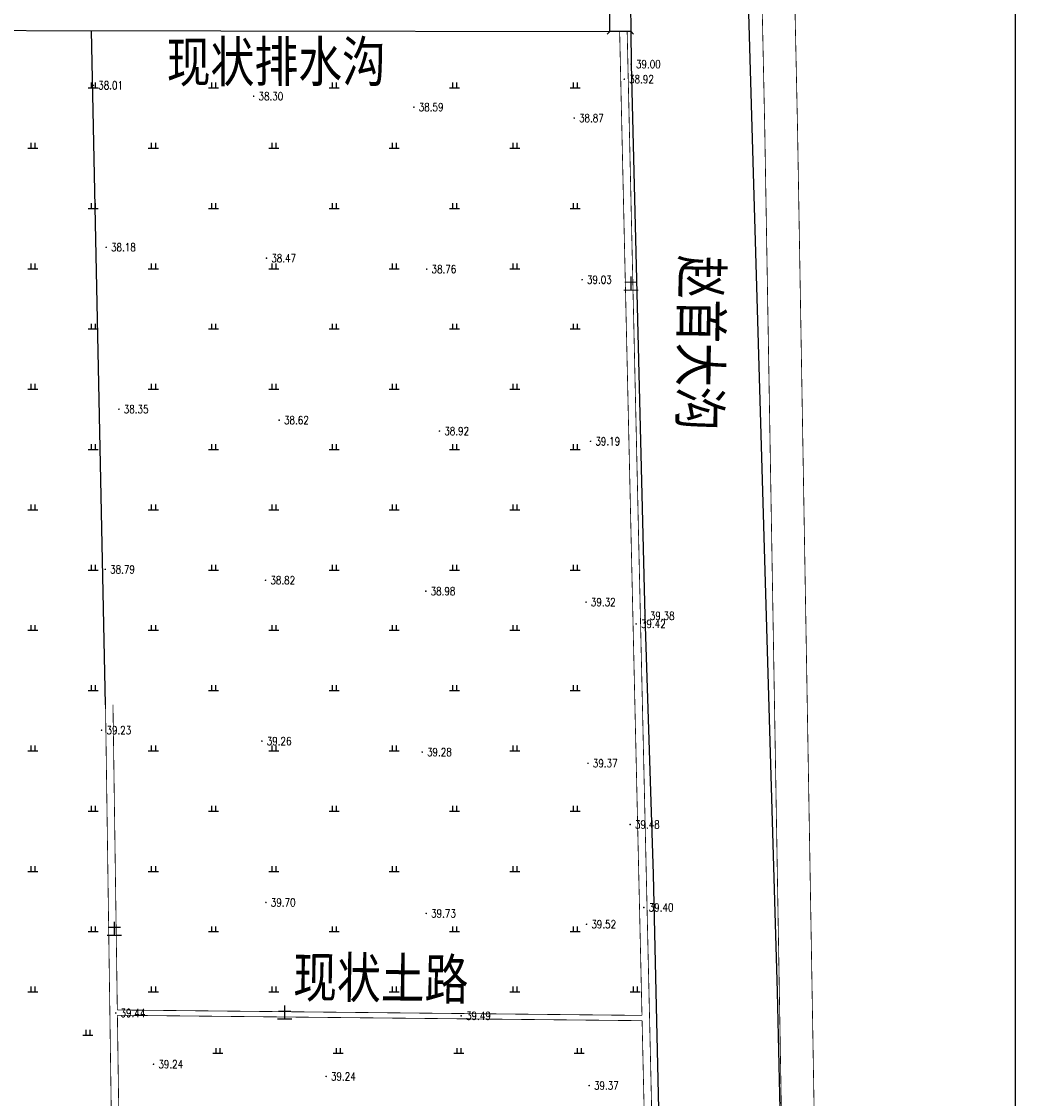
# Model space of a CAD drawing. Extents: x 456755 to 458049, y 3845626 to 3853218.
# Tile 36 of 80: x 457801 to 458049, y 3848426 to 3848694. Entities that reach past the tile are written whole.
import ezdxf
from ezdxf.enums import TextEntityAlignment as Align

# ---------------------------------------------------------------- set-up
doc = ezdxf.new("R2010")
doc.units = 0
for name, pattern in [('X2', [10, 8, -2]), ('X3', [5, 4, -1]), ('X31', [1.8, 1.2, -0.6])]:
    doc.linetypes.add(name, pattern=pattern)
doc.layers.get('0').update_dxf_attribs({"linetype": 'CONTINUOUS'})
doc.layers.add('ASSIST', color=7, linetype='CONTINUOUS', plot=False)
for name, color, linetype in [('DLSS', 4, 'CONTINUOUS'), ('DMTZ', 3, 'CONTINUOUS'), ('GCD', 1, 'CONTINUOUS'), ('SXSS', 5, 'CONTINUOUS'), ('ZBTZ', 3, 'CONTINUOUS')]:
    doc.layers.add(name, color=color, linetype=linetype)
doc.styles.add('HZ', font='rs.shx', dxfattribs={"width": 0.8, "bigfont": 'hztxt.shx'})
doc.styles.add('仿宋体', font='仿宋_GB2312.ttf', dxfattribs={"width": 0.8})
doc.styles.add('黑体', font='simhei.ttf')
doc.linetypes.add('10411', pattern='A,2,[150,AAA.SHX,S=1,R=0,X=0,Y=1],2,[151,AAA.SHX,S=1,R=0,X=0,Y=3],1e-11', length=4)
doc.linetypes.add('1161', pattern='A,0,[149,AAA.SHX,S=0.15,R=0,X=0,Y=0],-1.6', length=1.6)
doc.linetypes.add('8352', pattern='A,1.5,[145,AAA.SHX,S=1,R=0,X=0,Y=1],1.5,-1,3,-1', length=8)

# ---------------------------------------------------------------- blocks, each defined once
blk = doc.blocks.new('GC200')
at = {"linetype": 'Continuous', "const_width": 0.2, "flags": 128}
blk.add_lwpolyline([(-0.1, 0, 1), (0.1, 0, 1)], format="xyb", close=True, dxfattribs=at)
blk = doc.blocks.new('gc119')
for p, q in [((-1.25, 0), (1.25, 0)), ((-0.5, 1.3), (-0.5, 0)), ((0.5, 1.3), (0.5, 0))]:
    blk.add_line(p, q)

msp = doc.modelspace()

# ---------------------------------------------------------------- linework, layer by layer
at = {"linetype": 'Continuous'}
msp.add_lwpolyline([(456860.79, 3847544.64), (458048.79, 3847544.64), (458048.79, 3849224.64), (456860.79, 3849224.64)], close=True, dxfattribs=at)
at = {"layer": 'ASSIST', "linetype": 'Continuous', "elevation": -37.75, "flags": 128}
msp.add_lwpolyline([(457947.82, 3848691.68), (457947.77, 3848698.36), (457952.95, 3848698.39), (457953, 3848691.71)], close=True, dxfattribs=at)
at = {"layer": 'DLSS', "linetype": 'Continuous', "const_width": 0.2, "elevation": -37.75, "flags": 128}
for points in [[(458009.54, 3847778.72), (457994.52, 3848667.76), (457990.46, 3848858.32), (457989.5, 3848903.51)], [(458001.4, 3847778.29), (457986.36, 3848667.6), (457982.47, 3848850.61), (457977.01, 3848850.92)], [(457952.1, 3848691.71), (457955.38, 3848546.85), (457958.51, 3848409.73), (457960.07, 3848309.64), (457962.92, 3848211.93), (457962.43, 3848170.54), (457962.51, 3848170.01), (457962.85, 3848169.74), (457963.38, 3848169.63), (457964.21, 3848169.51), (457964.8, 3848169.58)], [(457825.15, 3848448.13), (457824.07, 3848524.13)], [(457827.54, 3848187.42), (457826.83, 3848262.32), (457826.14, 3848378.48), (457825.17, 3848446.81)], [(457955.82, 3848445.46), (457825.17, 3848446.81)]]:
    msp.add_lwpolyline(points, dxfattribs=at)
at = {"layer": 'DLSS', "linetype": 'X2', "const_width": 0.2, "elevation": -37.75, "flags": 128}
for points in [[(457950.23, 3848691.69), (457953.51, 3848546.81), (457955.79, 3848446.77)], [(457825.67, 3848187.63), (457824.96, 3848262.3), (457824.27, 3848378.46), (457822.21, 3848524.1)], [(457955.79, 3848446.77), (457825.15, 3848448.13)], [(457955.82, 3848445.46), (457956.64, 3848409.7), (457958.2, 3848309.6), (457961.05, 3848211.91), (457960.64, 3848170.02), (457960.43, 3848169.4), (457959.84, 3848168.98), (457959, 3848168.54)]]:
    msp.add_lwpolyline(points, dxfattribs=at)
at = {"layer": 'DMTZ', "color": 5, "linetype": '10411', "flags": 128}
for points, elevation in [([(457992.75, 3848168.5), (457993.67, 3848270.12), (457989.51, 3848452.68), (457983.45, 3848659.31), (457981.45, 3848727.52), (457979.51, 3848850.77)], -37.75), ([(457735.99, 3848691.21), (457740.21, 3848691.47), (457753.97, 3848692), (457947.82, 3848691.68)], -37.75), ([(457953, 3848691.71), (457953.09, 3848683.53), (457956.52, 3848546.22), (457958.6, 3848481.9), (457960.51, 3848397.9), (457960.76, 3848308.72), (457963.33, 3848241.76), (457963.35, 3848231.8), (457963.05, 3848175.24), (457963.32, 3848172.92), (457963.96, 3848171.26), (457964.85, 3848170.25)], 1.11)]:
    msp.add_lwpolyline(points, dxfattribs=dict(at, elevation=elevation))
at = {"layer": 'SXSS', "linetype": 'Continuous'}
for p, q in [((457947.82, 3848691.68, -37.75), (457947.12, 3848690.97, -37.75)), ((457947.82, 3848691.68, -37.75), (457953, 3848691.71, -37.75)), ((457953, 3848691.71, -37.75), (457953.71, 3848691.01, -37.75))]:
    msp.add_line(p, q, dxfattribs=at)
at = {"layer": 'SXSS', "linetype": 'X31', "elevation": -37.75}
for points in [[(457947.82, 3848691.68), (457947.77, 3848698.36)], [(457952.95, 3848698.39), (457953, 3848691.71)]]:
    msp.add_lwpolyline(points, dxfattribs=at)
at = {"layer": 'ZBTZ', "linetype": '1161', "elevation": -37.75, "flags": 128}
msp.add_lwpolyline([(457822.21, 3848524.1), (457818.74, 3848691.89)], dxfattribs=at)

# ---------------------------------------------------------------- block references
at = {"layer": 'GCD', "linetype": 'Continuous'}
ref = msp.add_blockref('GC200', (457953.09, 3848683.53, 1.25), dxfattribs=at)
ref.add_attrib('height', '39.00', dxfattribs={"linetype": 'Continuous', "height": 2, "style": 'HZ', "width": 0.8}).set_placement((457954.29, 3848683.53, -37.75), align=Align.MIDDLE_LEFT)
ref = msp.add_blockref('GC200', (457819.19, 3848678.26, 0.26), dxfattribs=at)
ref.add_attrib('height', '38.01', dxfattribs={"linetype": 'Continuous', "height": 2, "style": 'HZ', "width": 0.8}).set_placement((457820.39, 3848678.26, -37.75), align=Align.MIDDLE_LEFT)
ref = msp.add_blockref('GC200', (457951.38, 3848679.78, 1.17), dxfattribs=at)
ref.add_attrib('height', '38.92', dxfattribs={"linetype": 'Continuous', "height": 2, "style": 'HZ', "width": 0.8}).set_placement((457952.58, 3848679.78, -37.75), align=Align.MIDDLE_LEFT)
ref = msp.add_blockref('GC200', (457859.1, 3848675.55, 0.55), dxfattribs=at)
ref.add_attrib('height', '38.30', dxfattribs={"linetype": 'Continuous', "height": 2, "style": 'HZ', "width": 0.8}).set_placement((457860.3, 3848675.55, -37.75), align=Align.MIDDLE_LEFT)
ref = msp.add_blockref('GC200', (457899, 3848672.83, 0.84), dxfattribs=at)
ref.add_attrib('height', '38.59', dxfattribs={"linetype": 'Continuous', "height": 2, "style": 'HZ', "width": 0.8}).set_placement((457900.2, 3848672.83, -37.75), align=Align.MIDDLE_LEFT)
ref = msp.add_blockref('GC200', (457938.91, 3848670.12, 1.13), dxfattribs=at)
ref.add_attrib('height', '38.87', dxfattribs={"linetype": 'Continuous', "height": 2, "style": 'HZ', "width": 0.8}).set_placement((457940.11, 3848670.12, -37.75), align=Align.MIDDLE_LEFT)
ref = msp.add_blockref('GC200', (457822.38, 3848637.95, 0.43), dxfattribs=at)
ref.add_attrib('height', '38.18', dxfattribs={"linetype": 'Continuous', "height": 2, "style": 'HZ', "width": 0.8}).set_placement((457823.58, 3848637.95, -37.75), align=Align.MIDDLE_LEFT)
ref = msp.add_blockref('GC200', (457862.29, 3848635.24, 0.72), dxfattribs=at)
ref.add_attrib('height', '38.47', dxfattribs={"linetype": 'Continuous', "height": 2, "style": 'HZ', "width": 0.8}).set_placement((457863.49, 3848635.24, -37.75), align=Align.MIDDLE_LEFT)
ref = msp.add_blockref('GC200', (457902.19, 3848632.52, 1.01), dxfattribs=at)
ref.add_attrib('height', '38.76', dxfattribs={"linetype": 'Continuous', "height": 2, "style": 'HZ', "width": 0.8}).set_placement((457903.39, 3848632.52, -37.75), align=Align.MIDDLE_LEFT)
ref = msp.add_blockref('GC200', (457940.89, 3848629.89, 1.29), dxfattribs=at)
ref.add_attrib('height', '39.03', dxfattribs={"linetype": 'Continuous', "height": 2, "style": 'HZ', "width": 0.8}).set_placement((457942.09, 3848629.89, -37.75), align=Align.MIDDLE_LEFT)
ref = msp.add_blockref('GC200', (457825.55, 3848597.65, 0.6), dxfattribs=at)
ref.add_attrib('height', '38.35', dxfattribs={"linetype": 'Continuous', "height": 2, "style": 'HZ', "width": 0.8}).set_placement((457826.75, 3848597.65, -37.75), align=Align.MIDDLE_LEFT)
ref = msp.add_blockref('GC200', (457865.46, 3848594.93, 0.87), dxfattribs=at)
ref.add_attrib('height', '38.62', dxfattribs={"linetype": 'Continuous', "height": 2, "style": 'HZ', "width": 0.8}).set_placement((457866.66, 3848594.93, -37.75), align=Align.MIDDLE_LEFT)
ref = msp.add_blockref('GC200', (457905.37, 3848592.22, 1.17), dxfattribs=at)
ref.add_attrib('height', '38.92', dxfattribs={"linetype": 'Continuous', "height": 2, "style": 'HZ', "width": 0.8}).set_placement((457906.57, 3848592.22, -37.75), align=Align.MIDDLE_LEFT)
ref = msp.add_blockref('GC200', (457942.98, 3848589.66, 1.45), dxfattribs=at)
ref.add_attrib('height', '39.19', dxfattribs={"linetype": 'Continuous', "height": 2, "style": 'HZ', "width": 0.8}).set_placement((457944.18, 3848589.66, -37.75), align=Align.MIDDLE_LEFT)
ref = msp.add_blockref('GC200', (457822.15, 3848557.79, 1.04), dxfattribs=at)
ref.add_attrib('height', '38.79', dxfattribs={"linetype": 'Continuous', "height": 2, "style": 'HZ', "width": 0.8}).set_placement((457823.35, 3848557.79, -37.75), align=Align.MIDDLE_LEFT)
ref = msp.add_blockref('GC200', (457862.06, 3848555.07, 1.07), dxfattribs=at)
ref.add_attrib('height', '38.82', dxfattribs={"linetype": 'Continuous', "height": 2, "style": 'HZ', "width": 0.8}).set_placement((457863.26, 3848555.07, -37.75), align=Align.MIDDLE_LEFT)
ref = msp.add_blockref('GC200', (457901.96, 3848552.36, 1.23), dxfattribs=at)
ref.add_attrib('height', '38.98', dxfattribs={"linetype": 'Continuous', "height": 2, "style": 'HZ', "width": 0.8}).set_placement((457903.16, 3848552.36, -37.75), align=Align.MIDDLE_LEFT)
ref = msp.add_blockref('GC200', (457941.87, 3848549.64, 1.57), dxfattribs=at)
ref.add_attrib('height', '39.32', dxfattribs={"linetype": 'Continuous', "height": 2, "style": 'HZ', "width": 0.8}).set_placement((457943.07, 3848549.64, -37.75), align=Align.MIDDLE_LEFT)
ref = msp.add_blockref('GC200', (457956.52, 3848546.22, 1.63), dxfattribs=at)
ref.add_attrib('height', '39.38', dxfattribs={"linetype": 'Continuous', "height": 2, "style": 'HZ', "width": 0.8}).set_placement((457957.72, 3848546.22, -37.75), align=Align.MIDDLE_LEFT)
ref = msp.add_blockref('GC200', (457954.33, 3848544.2, 1.67), dxfattribs=at)
ref.add_attrib('height', '39.42', dxfattribs={"linetype": 'Continuous', "height": 2, "style": 'HZ', "width": 0.8}).set_placement((457955.53, 3848544.2, -37.75), align=Align.MIDDLE_LEFT)
ref = msp.add_blockref('GC200', (457821.24, 3848517.75, 1.48), dxfattribs=at)
ref.add_attrib('height', '39.23', dxfattribs={"linetype": 'Continuous', "height": 2, "style": 'HZ', "width": 0.8}).set_placement((457822.44, 3848517.75, -37.75), align=Align.MIDDLE_LEFT)
ref = msp.add_blockref('GC200', (457861.15, 3848515.04, 1.51), dxfattribs=at)
ref.add_attrib('height', '39.26', dxfattribs={"linetype": 'Continuous', "height": 2, "style": 'HZ', "width": 0.8}).set_placement((457862.35, 3848515.04, -37.75), align=Align.MIDDLE_LEFT)
ref = msp.add_blockref('GC200', (457901.06, 3848512.32, 1.54), dxfattribs=at)
ref.add_attrib('height', '39.28', dxfattribs={"linetype": 'Continuous', "height": 2, "style": 'HZ', "width": 0.8}).set_placement((457902.26, 3848512.32, -37.75), align=Align.MIDDLE_LEFT)
ref = msp.add_blockref('GC200', (457942.35, 3848509.52, 1.62), dxfattribs=at)
ref.add_attrib('height', '39.37', dxfattribs={"linetype": 'Continuous', "height": 2, "style": 'HZ', "width": 0.8}).set_placement((457943.55, 3848509.52, -37.75), align=Align.MIDDLE_LEFT)
ref = msp.add_blockref('GC200', (457952.84, 3848494.29, 1.73), dxfattribs=at)
ref.add_attrib('height', '39.48', dxfattribs={"linetype": 'Continuous', "height": 2, "style": 'HZ', "width": 0.8}).set_placement((457954.04, 3848494.29, -37.75), align=Align.MIDDLE_LEFT)
ref = msp.add_blockref('GC200', (457862.16, 3848474.88, 1.95), dxfattribs=at)
ref.add_attrib('height', '39.70', dxfattribs={"linetype": 'Continuous', "height": 2, "style": 'HZ', "width": 0.8}).set_placement((457863.36, 3848474.88, -37.75), align=Align.MIDDLE_LEFT)
ref = msp.add_blockref('GC200', (457956.26, 3848473.64, 1.65), dxfattribs=at)
ref.add_attrib('height', '39.40', dxfattribs={"linetype": 'Continuous', "height": 2, "style": 'HZ', "width": 0.8}).set_placement((457957.46, 3848473.64, -37.75), align=Align.MIDDLE_LEFT)
ref = msp.add_blockref('GC200', (457902.07, 3848472.16, 1.98), dxfattribs=at)
ref.add_attrib('height', '39.73', dxfattribs={"linetype": 'Continuous', "height": 2, "style": 'HZ', "width": 0.8}).set_placement((457903.27, 3848472.16, -37.75), align=Align.MIDDLE_LEFT)
ref = msp.add_blockref('GC200', (457941.98, 3848469.45, 1.77), dxfattribs=at)
ref.add_attrib('height', '39.52', dxfattribs={"linetype": 'Continuous', "height": 2, "style": 'HZ', "width": 0.8}).set_placement((457943.18, 3848469.45, -37.75), align=Align.MIDDLE_LEFT)
ref = msp.add_blockref('GC200', (457824.76, 3848447.37, 1.69), dxfattribs=at)
ref.add_attrib('height', '39.44', dxfattribs={"linetype": 'Continuous', "height": 2, "style": 'HZ', "width": 0.8}).set_placement((457825.96, 3848447.37, -37.75), align=Align.MIDDLE_LEFT)
ref = msp.add_blockref('GC200', (457910.77, 3848446.68, 1.74), dxfattribs=at)
ref.add_attrib('height', '39.49', dxfattribs={"linetype": 'Continuous', "height": 2, "style": 'HZ', "width": 0.8}).set_placement((457911.97, 3848446.68, -37.75), align=Align.MIDDLE_LEFT)
ref = msp.add_blockref('GC200', (457834.17, 3848434.62, 1.49), dxfattribs=at)
ref.add_attrib('height', '39.24', dxfattribs={"linetype": 'Continuous', "height": 2, "style": 'HZ', "width": 0.8}).set_placement((457835.37, 3848434.62, -37.75), align=Align.MIDDLE_LEFT)
ref = msp.add_blockref('GC200', (457877.14, 3848431.6, 1.49), dxfattribs=at)
ref.add_attrib('height', '39.24', dxfattribs={"linetype": 'Continuous', "height": 2, "style": 'HZ', "width": 0.8}).set_placement((457878.34, 3848431.6, -37.75), align=Align.MIDDLE_LEFT)
ref = msp.add_blockref('GC200', (457942.64, 3848429.31, 1.62), dxfattribs=at)
ref.add_attrib('height', '39.37', dxfattribs={"linetype": 'Continuous', "height": 2, "style": 'HZ', "width": 0.8}).set_placement((457943.84, 3848429.31, -37.75), align=Align.MIDDLE_LEFT)
at = {"layer": 'ZBTZ', "linetype": 'Continuous'}
for p in [(457819.12, 3848677.63, -37.75), (457849.12, 3848677.63, -37.75), (457879.12, 3848677.63, -37.75), (457909.12, 3848677.63, -37.75), (457939.12, 3848677.63, -37.75), (457804.12, 3848662.63, -37.75), (457834.12, 3848662.63, -37.75), (457864.12, 3848662.63, -37.75), (457894.12, 3848662.63, -37.75), (457924.12, 3848662.63, -37.75), (457819.12, 3848647.63, -37.75), (457849.12, 3848647.63, -37.75), (457879.12, 3848647.63, -37.75), (457909.12, 3848647.63, -37.75), (457939.12, 3848647.63, -37.75), (457804.12, 3848632.63, -37.75), (457834.12, 3848632.63, -37.75), (457864.12, 3848632.63, -37.75), (457894.12, 3848632.63, -37.75), (457924.12, 3848632.63, -37.75), (457819.12, 3848617.63, -37.75), (457849.12, 3848617.63, -37.75), (457879.12, 3848617.63, -37.75), (457909.12, 3848617.63, -37.75), (457939.12, 3848617.63, -37.75), (457804.12, 3848602.63, -37.75), (457834.12, 3848602.63, -37.75), (457864.12, 3848602.63, -37.75), (457894.12, 3848602.63, -37.75), (457924.12, 3848602.63, -37.75), (457819.12, 3848587.63, -37.75), (457849.12, 3848587.63, -37.75), (457879.12, 3848587.63, -37.75), (457909.12, 3848587.63, -37.75), (457939.12, 3848587.63, -37.75), (457804.12, 3848572.63, -37.75), (457834.12, 3848572.63, -37.75), (457864.12, 3848572.63, -37.75), (457894.12, 3848572.63, -37.75), (457924.12, 3848572.63, -37.75), (457819.12, 3848557.63, -37.75), (457849.12, 3848557.63, -37.75), (457879.12, 3848557.63, -37.75), (457909.12, 3848557.63, -37.75), (457939.12, 3848557.63, -37.75), (457804.12, 3848542.63, -37.75), (457834.12, 3848542.63, -37.75), (457864.12, 3848542.63, -37.75), (457894.12, 3848542.63, -37.75), (457924.12, 3848542.63, -37.75), (457819.12, 3848527.63, -37.75), (457849.12, 3848527.63, -37.75), (457879.12, 3848527.63, -37.75), (457909.12, 3848527.63, -37.75), (457939.12, 3848527.63, -37.75), (457804.12, 3848512.63, -37.75), (457834.12, 3848512.63, -37.75), (457864.12, 3848512.63, -37.75), (457894.12, 3848512.63, -37.75), (457924.12, 3848512.63, -37.75), (457819.12, 3848497.63, -37.75), (457849.12, 3848497.63, -37.75), (457879.12, 3848497.63, -37.75), (457909.12, 3848497.63, -37.75), (457939.12, 3848497.63, -37.75), (457804.12, 3848482.63, -37.75), (457834.12, 3848482.63, -37.75), (457864.12, 3848482.63, -37.75), (457894.12, 3848482.63, -37.75), (457924.12, 3848482.63, -37.75), (457819.12, 3848467.63, -37.75), (457849.12, 3848467.63, -37.75), (457879.12, 3848467.63, -37.75), (457909.12, 3848467.63, -37.75), (457939.12, 3848467.63, -37.75), (457804.12, 3848452.63, -37.75), (457834.12, 3848452.63, -37.75), (457864.12, 3848452.63, -37.75), (457894.12, 3848452.63, -37.75), (457924.12, 3848452.63, -37.75), (457954.12, 3848452.63, -37.75), (457817.78, 3848441.85, -37.75), (457850.17, 3848437.34, -37.75), (457880.17, 3848437.34, -37.75), (457910.17, 3848437.34, -37.75), (457940.17, 3848437.34, -37.75)]:
    msp.add_blockref('gc119', p, dxfattribs=at)

# ---------------------------------------------------------------- texts
at = {"layer": 'DLSS', "linetype": 'Continuous', "style": '黑体'}
for p in [(457953.04, 3848628.93, -37.75), (457824.39, 3848468.34, -37.75), (457866.83, 3848447.5, -37.75)]:
    msp.add_text('土', height=3, dxfattribs=at).set_placement(p, align=Align.MIDDLE)
at = {"layer": 'DLSS', "linetype": 'X3', "style": '仿宋体', "width": 0.8}
msp.add_text('现状土路', height=10, rotation=359.1436, dxfattribs=at).set_placement((457868.88, 3848451.36, -75.82))
at = {"layer": 'SXSS', "linetype": '8352', "style": '仿宋体', "width": 0.8}
for s, rotation, p in [('现状排水沟', 0.1375, (457837.46, 3848679.08, -37.75)), ('赵首大沟', 269.2016, (457965.73, 3848636.06, -37.75))]:
    msp.add_text(s, height=10, rotation=rotation, dxfattribs=at).set_placement(p)

doc.saveas('drawing.dxf')
